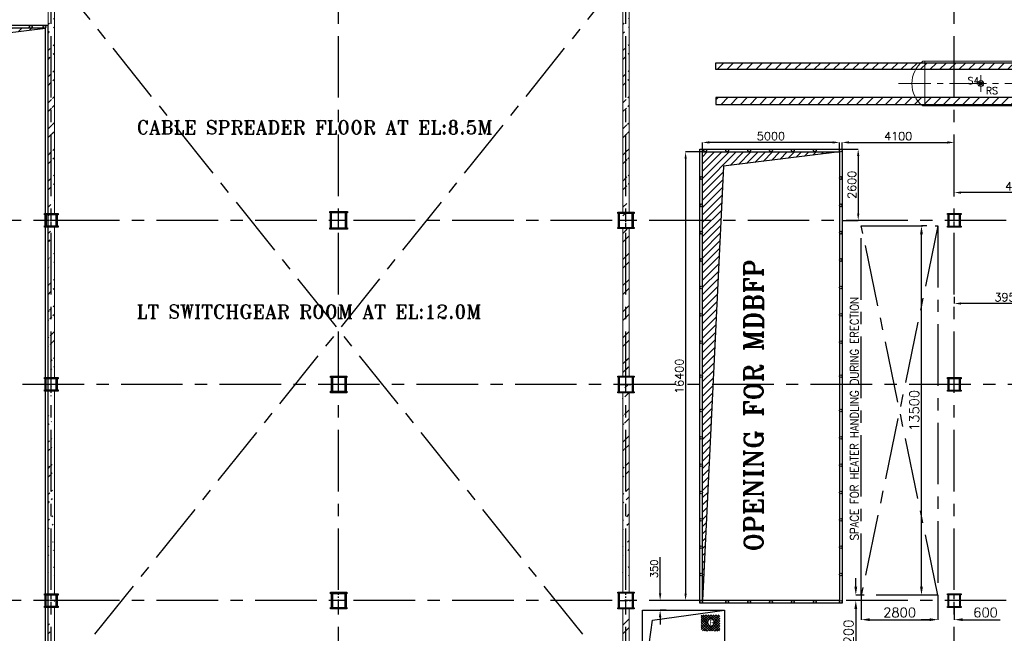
# Model space of a CAD drawing. Header units: inches. Extents: x 0 to 1544102, y -90707 to 23144100.
# Tile 12 of 181: x 38684 to 74663, y 115986 to 138422. Entities that reach past the tile are written whole.
import ezdxf

# ---------------------------------------------------------------- set-up
doc = ezdxf.new("R2010")
doc.units = ezdxf.units.IN
doc.header["$LTSCALE"] = 1800
doc.header["$MEASUREMENT"] = 0
for name, pattern in [('CENTER', [2, 1.25, -0.25, 0.25, -0.25]), ('CENTER2', [1.125, 0.75, -0.125, 0.125, -0.125]), ('HIDDEN', [0.375, 0.25, -0.125]), ('HIDDEN2', [0.1875, 0.125, -0.0625])]:
    doc.linetypes.add(name, pattern=pattern)
doc.layers.get('0').update_dxf_attribs({"color": 253})
for name, color, linetype in [('AUX COL', 1, 'Continuous'), ('CEN', 2, 'CENTER'), ('GRID', 251, 'CENTER'), ('OPENING', 40, 'Continuous'), ('STEEL', 231, 'Continuous')]:
    doc.layers.add(name, color=color, linetype=linetype)
for name, color, linetype, lineweight in [('DIM', 4, 'Continuous', 18), ('EQPT', 8, 'HIDDEN', 9), ('EQUIP', 8, 'Continuous', 9), ('TEXT', 3, 'Continuous', 18), ('WALL', 6, 'Continuous', 18)]:
    doc.layers.add(name, color=color, linetype=linetype, lineweight=lineweight)
doc.styles.add('HTX11', font='O8111901')
doc.styles.add('ROMANS', font='romans.shx')
doc.styles.add('ROMANT', font='romant')
doc.dimstyles.new('STANDARD1', dxfattribs={"dimtxt": 300, "dimasz": 250, "dimexe": 0, "dimexo": 0, "dimgap": 80, "dimtad": 1, "dimdec": 0, "dimzin": 0, "dimdsep": 46, "dimtxsty": 'ROMANS', "dimcen": 0, "dimclrd": 4, "dimclre": 4, "dimclrt": 4, "dimadec": 0, "dimazin": 0, "dimtfac": 0.09, "dimtdec": 0, "dimtix": 1, "dimtofl": 0, "dimtmove": 0, "dimatfit": 3, "dimfxl": 1, "dimtolj": 1, "dimtzin": 0, "dimarcsym": 0})
doc.dimstyles.new('USER175', dxfattribs={"dimscale": 175, "dimtxt": 2, "dimasz": 1.75, "dimexe": 0, "dimexo": 0, "dimgap": 0.5, "dimtad": 1, "dimdec": 0, "dimzin": 0, "dimdsep": 46, "dimtxsty": 'ROMANS', "dimcen": 0, "dimclrd": 4, "dimclre": 4, "dimclrt": 4, "dimadec": 0, "dimazin": 0, "dimtfac": 0.09, "dimtdec": 0, "dimtix": 1, "dimtofl": 0, "dimtmove": 0, "dimatfit": 3, "dimfxl": 1, "dimtolj": 1, "dimtzin": 0, "dimarcsym": 0})
pattern_1 = [(45, (0, -2662.84), (-477.297, 477.297), []), (45, (318.2, -2662.84), (-477.297, 477.297), [])]
pattern_2 = [(225, (8890, 2e-05), (176.7767, -176.7767), [])]

# ---------------------------------------------------------------- blocks, each defined once
blk = doc.blocks.new('*D173')
at = {"layer": 'Defpoints', "color": 0, "transparency": 16777216}
for p in [(62086, 117185), (62304, 117185), (62304, 116835)]:
    blk.add_point(p, dxfattribs=at)
at = {"layer": 'DIM', "color": 4, "lineweight": -2, "transparency": 16777216}
for p, q in [((62086, 117447), (62086, 118769)), ((62304, 117185), (62086, 117185)), ((62304, 116835), (62086, 116835)), ((62086, 116572), (62086, 116310))]:
    blk.add_line(p, q, dxfattribs=at)
at = {"layer": 'DIM', "color": 4, "transparency": 16777216}
for points in [[(62042, 117447), (62130, 117447), (62086, 117185)], [(62042, 116572), (62130, 116572), (62086, 116835)]]:
    blk.add_solid(points, dxfattribs=at)
at = {"layer": 'DIM', "color": 4, "transparency": 16777216, "insert": (61867, 118344), "char_height": 262.5, "attachment_point": 5, "rotation": 90, "style": 'ROMANS'}
blk.add_mtext('\\A1;350', dxfattribs=at)
blk = doc.blocks.new('*D142')
at = {"layer": 'Defpoints', "color": 0, "transparency": 16777216}
for p in [(72836, 133934), (68736, 133685), (72836, 133685)]:
    blk.add_point(p, dxfattribs=at)
at = {"layer": 'DIM', "color": 4, "lineweight": -2, "transparency": 16777216}
for p, q in [((68736, 133685), (68736, 133934)), ((68986, 133934), (72586, 133934)), ((72836, 133685), (72836, 133934))]:
    blk.add_line(p, q, dxfattribs=at)
at = {"layer": 'DIM', "color": 4, "transparency": 16777216}
for points in [[(68986, 133976), (68986, 133893), (68736, 133934)], [(72586, 133976), (72586, 133893), (72836, 133934)]]:
    blk.add_solid(points, dxfattribs=at)
at = {"layer": 'DIM', "color": 4, "transparency": 16777216, "insert": (70786, 134164), "char_height": 300, "attachment_point": 5, "style": 'ROMANS'}
blk.add_mtext('\\A1;4100', dxfattribs=at)
blk = doc.blocks.new('*D238')
at = {"layer": 'Defpoints', "color": 0, "transparency": 16777216}
for p in [(540, -2997), (3013, -3023), (3013, -3218)]:
    blk.add_point(p, dxfattribs=at)
at = {"layer": 'DIM', "color": 4, "lineweight": -2, "transparency": 16777216}
for p, q in [((540, -2997), (540, -3218)), ((790, -3218), (2763, -3218)), ((3013, -3023), (3013, -3218))]:
    blk.add_line(p, q, dxfattribs=at)
at = {"layer": 'DIM', "color": 4, "transparency": 16777216}
for points in [[(790, -3176), (790, -3260), (540, -3218)], [(2763, -3176), (2763, -3260), (3013, -3218)]]:
    blk.add_solid(points, dxfattribs=at)
at = {"layer": 'DIM', "color": 4, "transparency": 16777216, "insert": (1776, -2988), "char_height": 300, "attachment_point": 5, "style": 'ROMANS'}
blk.add_mtext('\\A1;2473', dxfattribs=at)
blk = doc.blocks.new('*D233')
at = {"layer": 'Defpoints', "color": 0, "transparency": 16777216}
for p in [(-5160, -4502), (-1204, -4502), (-5160, -4741)]:
    blk.add_point(p, dxfattribs=at)
at = {"layer": 'DIM', "color": 4, "lineweight": -2, "transparency": 16777216}
for p, q in [((-5160, -4502), (-5160, -4741)), ((-1204, -4502), (-1204, -4741)), ((-1454, -4741), (-4910, -4741))]:
    blk.add_line(p, q, dxfattribs=at)
at = {"layer": 'DIM', "color": 4, "transparency": 16777216}
for points in [[(-4910, -4699), (-4910, -4782), (-5160, -4741)], [(-1454, -4699), (-1454, -4782), (-1204, -4741)]]:
    blk.add_solid(points, dxfattribs=at)
at = {"layer": 'DIM', "color": 4, "transparency": 16777216, "insert": (-3182, -4511), "char_height": 300, "attachment_point": 5, "style": 'ROMANS'}
blk.add_mtext('\\A1;3956', dxfattribs=at)
blk = doc.blocks.new('*D234')
at = {"layer": 'Defpoints', "color": 0, "transparency": 16777216}
for p in [(-1768, -1700), (-1506, -1700), (-1506, -4200)]:
    blk.add_point(p, dxfattribs=at)
at = {"layer": 'DIM', "color": 4, "lineweight": -2, "transparency": 16777216}
for p, q in [((-1506, -1700), (-1768, -1700)), ((-1768, -3950), (-1768, -1950)), ((-1506, -4200), (-1768, -4200))]:
    blk.add_line(p, q, dxfattribs=at)
at = {"layer": 'DIM', "color": 4, "transparency": 16777216}
for points in [[(-1810, -1950), (-1727, -1950), (-1768, -1700)], [(-1810, -3950), (-1727, -3950), (-1768, -4200)]]:
    blk.add_solid(points, dxfattribs=at)
at = {"layer": 'DIM', "color": 4, "transparency": 16777216, "insert": (-1998, -2950), "char_height": 300, "attachment_point": 5, "rotation": 90, "style": 'ROMANS'}
blk.add_mtext('\\A1;2500', dxfattribs=at)
blk = doc.blocks.new('*D235')
at = {"layer": 'Defpoints', "color": 0, "transparency": 16777216}
for p in [(-5160, -684), (-5160, -825), (-420, -825)]:
    blk.add_point(p, dxfattribs=at)
at = {"layer": 'DIM', "color": 4, "lineweight": -2, "transparency": 16777216}
for p, q in [((-5160, -825), (-5160, -684)), ((-670, -684), (-4910, -684)), ((-420, -825), (-420, -684))]:
    blk.add_line(p, q, dxfattribs=at)
at = {"layer": 'DIM', "color": 4, "transparency": 16777216}
for points in [[(-4910, -642), (-4910, -726), (-5160, -684)], [(-670, -642), (-670, -726), (-420, -684)]]:
    blk.add_solid(points, dxfattribs=at)
at = {"layer": 'DIM', "color": 4, "transparency": 16777216, "insert": (-2790, -454), "char_height": 300, "attachment_point": 5, "style": 'ROMANS'}
blk.add_mtext('\\A1;4740', dxfattribs=at)
blk = doc.blocks.new('*D236')
at = {"layer": 'Defpoints', "color": 0, "transparency": 16777216}
for p in [(-680, -1085), (-884, -1700), (-680, -1700)]:
    blk.add_point(p, dxfattribs=at)
at = {"layer": 'DIM', "color": 4, "lineweight": -2, "transparency": 16777216}
for p, q in [((-884, -835), (-884, -585)), ((-680, -1085), (-884, -1085)), ((-680, -1700), (-884, -1700)), ((-884, -1950), (-884, -3117))]:
    blk.add_line(p, q, dxfattribs=at)
at = {"layer": 'DIM', "color": 4, "transparency": 16777216}
for points in [[(-925, -835), (-842, -835), (-884, -1085)], [(-925, -1950), (-842, -1950), (-884, -1700)]]:
    blk.add_solid(points, dxfattribs=at)
at = {"layer": 'DIM', "color": 4, "transparency": 16777216, "insert": (-1114, -2659), "char_height": 300, "attachment_point": 5, "rotation": 90, "style": 'ROMANS'}
blk.add_mtext('\\A1;615', dxfattribs=at)
blk = doc.blocks.new('*D237')
at = {"layer": 'Defpoints', "color": 0, "transparency": 16777216}
for p in [(3701, -1700), (3701, -2170), (4037, -2170)]:
    blk.add_point(p, dxfattribs=at)
at = {"layer": 'DIM', "color": 4, "lineweight": -2, "transparency": 16777216}
for p, q in [((4037, -1450), (4037, -269)), ((3701, -1700), (4037, -1700)), ((3701, -2170), (4037, -2170)), ((4037, -2420), (4037, -2670))]:
    blk.add_line(p, q, dxfattribs=at)
at = {"layer": 'DIM', "color": 4, "transparency": 16777216}
for points in [[(3995, -1450), (4078, -1450), (4037, -1700)], [(3995, -2420), (4078, -2420), (4037, -2170)]]:
    blk.add_solid(points, dxfattribs=at)
at = {"layer": 'DIM', "color": 4, "transparency": 16777216, "insert": (3807, -734), "char_height": 300, "attachment_point": 5, "rotation": 90, "style": 'ROMANS'}
blk.add_mtext('\\A1;470', dxfattribs=at)
blk = doc.blocks.new('*D239')
at = {"layer": 'Defpoints', "color": 0, "transparency": 16777216}
for p in [(3013, -2997), (5840, -2997), (5840, -3218)]:
    blk.add_point(p, dxfattribs=at)
at = {"layer": 'DIM', "color": 4, "lineweight": -2, "transparency": 16777216}
for p, q in [((3013, -2997), (3013, -3218)), ((3263, -3218), (5590, -3218)), ((5840, -2997), (5840, -3218))]:
    blk.add_line(p, q, dxfattribs=at)
at = {"layer": 'DIM', "color": 4, "transparency": 16777216}
for points in [[(3263, -3176), (3263, -3260), (3013, -3218)], [(5590, -3176), (5590, -3260), (5840, -3218)]]:
    blk.add_solid(points, dxfattribs=at)
at = {"layer": 'DIM', "color": 4, "transparency": 16777216, "insert": (4426, -2988), "char_height": 300, "attachment_point": 5, "style": 'ROMANS'}
blk.add_mtext('\\A1;2827', dxfattribs=at)
blk = doc.blocks.new('*D31')
at = {"layer": 'Defpoints', "color": 0, "transparency": 16777216}
for p in [(-42350, 8600), (-42350, 6000), (-41762, 6000)]:
    blk.add_point(p, dxfattribs=at)
at = {"layer": 'DIM', "color": 4, "lineweight": -2, "transparency": 16777216}
for p, q in [((-42350, 8600), (-41762, 8600)), ((-41762, 8350), (-41762, 6250)), ((-42350, 6000), (-41762, 6000))]:
    blk.add_line(p, q, dxfattribs=at)
at = {"layer": 'DIM', "color": 4, "transparency": 16777216}
for points in [[(-41804, 8350), (-41720, 8350), (-41762, 8600)], [(-41804, 6250), (-41720, 6250), (-41762, 6000)]]:
    blk.add_solid(points, dxfattribs=at)
at = {"layer": 'DIM', "color": 4, "transparency": 16777216, "insert": (-41992, 7300), "char_height": 300, "attachment_point": 5, "rotation": 90, "style": 'ROMANS'}
blk.add_mtext('\\A1;2600', dxfattribs=at)
blk = doc.blocks.new('*D32')
at = {"layer": 'Defpoints', "color": 0, "transparency": 16777216}
for p in [(-47450, 8500), (-48070, -7900), (-47450, -7900)]:
    blk.add_point(p, dxfattribs=at)
at = {"layer": 'DIM', "color": 4, "lineweight": -2, "transparency": 16777216}
for p, q in [((-47450, 8500), (-48070, 8500)), ((-48070, 8250), (-48070, -7650)), ((-47450, -7900), (-48070, -7900))]:
    blk.add_line(p, q, dxfattribs=at)
at = {"layer": 'DIM', "color": 4, "transparency": 16777216}
for points in [[(-48111, 8250), (-48028, 8250), (-48070, 8500)], [(-48111, -7650), (-48028, -7650), (-48070, -7900)]]:
    blk.add_solid(points, dxfattribs=at)
at = {"layer": 'DIM', "color": 4, "transparency": 16777216, "insert": (-48300, 300), "char_height": 300, "attachment_point": 5, "rotation": 90, "style": 'ROMANS'}
blk.add_mtext('\\A1;16400', dxfattribs=at)
blk = doc.blocks.new('*D33')
at = {"layer": 'Defpoints', "color": 0, "transparency": 16777216}
for p in [(-47450, 8850), (-47450, 8500), (-42450, 8500)]:
    blk.add_point(p, dxfattribs=at)
at = {"layer": 'DIM', "color": 4, "lineweight": -2, "transparency": 16777216}
for p, q in [((-47450, 8500), (-47450, 8850)), ((-42700, 8850), (-47200, 8850)), ((-42450, 8500), (-42450, 8850))]:
    blk.add_line(p, q, dxfattribs=at)
at = {"layer": 'DIM', "color": 4, "transparency": 16777216}
for points in [[(-47200, 8891), (-47200, 8808), (-47450, 8850)], [(-42700, 8891), (-42700, 8808), (-42450, 8850)]]:
    blk.add_solid(points, dxfattribs=at)
at = {"layer": 'DIM', "color": 4, "transparency": 16777216, "insert": (-44950, 9080), "char_height": 300, "attachment_point": 5, "style": 'ROMANS'}
blk.add_mtext('\\A1;5000', dxfattribs=at)
blk = doc.blocks.new('AUX COLUMNS')
at = {"color": 2, "linetype": 'CENTER2', "ltscale": 0.25}
for p, q in [((-217538, 65590), (-217538, 66240)), ((-217238, 65915), (-217838, 65915)), ((-217538, 59615), (-217538, 60215)), ((-207038, 59615), (-207038, 60215)), ((-217263, 59915), (-217813, 59915)), ((-207313, 59915), (-206763, 59915)), ((-217538, 51715), (-217538, 52315)), ((-207038, 51715), (-207038, 52315)), ((-217263, 52015), (-217813, 52015)), ((-207313, 52015), (-206763, 52015))]:
    blk.add_line(p, q, dxfattribs=at)
at = {"color": 2, "linetype": 'CENTER2', "ltscale": 0.15}
for p, q in [((-207038, 65615), (-207038, 66215)), ((-227813, 65915), (-228263, 65915)), ((-228038, 65665), (-228038, 66165)), ((-206763, 65915), (-207313, 65915)), ((-194813, 65915), (-195263, 65915)), ((-195038, 65665), (-195038, 66165)), ((-228038, 59665), (-228038, 60165)), ((-195038, 59665), (-195038, 60165)), ((-227813, 59915), (-228263, 59915)), ((-194813, 59915), (-195263, 59915)), ((-228038, 51765), (-228038, 52265)), ((-195038, 51765), (-195038, 52265)), ((-227813, 52015), (-228263, 52015)), ((-194813, 52015), (-195263, 52015))]:
    blk.add_line(p, q, dxfattribs=at)
at = {"layer": 'AUX COL'}
for p, q in [((-228263, 65715), (-228263, 66115)), ((-228213, 65715), (-228213, 66115)), ((-227863, 65715), (-227863, 66115)), ((-227813, 65715), (-227813, 66115)), ((-217838, 65640), (-217838, 66190)), ((-217793, 65640), (-217793, 66190)), ((-217283, 65640), (-217283, 66190)), ((-217238, 65640), (-217238, 66190)), ((-207313, 65660), (-207313, 66170)), ((-207268, 65660), (-207268, 66170)), ((-206808, 65660), (-206808, 66170)), ((-206763, 65660), (-206763, 66170)), ((-195263, 65705), (-195263, 66125)), ((-195223, 65705), (-195223, 66125)), ((-194853, 65705), (-194853, 66125)), ((-194813, 65705), (-194813, 66125)), ((-228263, 59715), (-228263, 60115)), ((-228223, 59715), (-228223, 60115)), ((-227853, 59715), (-227853, 60115)), ((-227813, 59715), (-227813, 60115)), ((-217813, 60165), (-217813, 59665)), ((-217763, 60165), (-217763, 59665)), ((-217313, 60165), (-217313, 59665)), ((-217263, 60165), (-217263, 59665)), ((-207313, 59651), (-207313, 60179)), ((-207277, 59651), (-207277, 60179)), ((-206799, 59651), (-206799, 60179)), ((-206763, 59651), (-206763, 60179)), ((-195263, 59705), (-195263, 60125)), ((-195223, 59705), (-195223, 60125)), ((-194853, 59705), (-194853, 60125)), ((-194813, 59705), (-194813, 60125)), ((-228263, 51815), (-228263, 52215)), ((-228223, 51815), (-228223, 52215)), ((-227853, 51815), (-227853, 52215)), ((-227813, 51815), (-227813, 52215)), ((-217813, 52265), (-217813, 51765)), ((-217763, 52265), (-217763, 51765)), ((-217313, 52265), (-217313, 51765)), ((-217263, 52265), (-217263, 51765)), ((-207313, 51751), (-207313, 52279)), ((-207277, 51751), (-207277, 52279)), ((-206799, 51751), (-206799, 52279)), ((-206763, 51751), (-206763, 52279)), ((-195263, 51801), (-195263, 52229)), ((-195235, 51801), (-195235, 52229)), ((-194841, 51801), (-194841, 52229)), ((-194813, 51801), (-194813, 52229))]:
    blk.add_line(p, q, dxfattribs=at)
for points in [[(-217863, 66240), (-217213, 66240), (-217213, 66190), (-217863, 66190)], [(-207338, 66215), (-206738, 66215), (-206738, 66170), (-207338, 66170)], [(-228288, 66165), (-227788, 66165), (-227788, 66115), (-228288, 66115)], [(-195288, 66165), (-194788, 66165), (-194788, 66125), (-195288, 66125)], [(-228288, 65715), (-227788, 65715), (-227788, 65665), (-228288, 65665)], [(-217863, 65640), (-217213, 65640), (-217213, 65590), (-217863, 65590)], [(-207338, 65660), (-206738, 65660), (-206738, 65615), (-207338, 65615)], [(-195288, 65705), (-194788, 65705), (-194788, 65665), (-195288, 65665)], [(-228288, 60165), (-227788, 60165), (-227788, 60115), (-228288, 60115)], [(-217838, 60215), (-217238, 60215), (-217238, 60165), (-217838, 60165)], [(-207338, 60215), (-206738, 60215), (-206738, 60179), (-207338, 60179)], [(-195288, 60165), (-194788, 60165), (-194788, 60125), (-195288, 60125)], [(-228288, 59715), (-227788, 59715), (-227788, 59665), (-228288, 59665)], [(-217838, 59665), (-217238, 59665), (-217238, 59615), (-217838, 59615)], [(-207338, 59651), (-206738, 59651), (-206738, 59615), (-207338, 59615)], [(-195288, 59705), (-194788, 59705), (-194788, 59665), (-195288, 59665)], [(-228288, 52265), (-227788, 52265), (-227788, 52215), (-228288, 52215)], [(-217838, 52315), (-217238, 52315), (-217238, 52265), (-217838, 52265)], [(-207338, 52315), (-206738, 52315), (-206738, 52279), (-207338, 52279)], [(-195288, 52265), (-194788, 52265), (-194788, 52229), (-195288, 52229)], [(-228288, 51815), (-227788, 51815), (-227788, 51765), (-228288, 51765)], [(-217838, 51765), (-217238, 51765), (-217238, 51715), (-217838, 51715)], [(-207338, 51751), (-206738, 51751), (-206738, 51715), (-207338, 51715)], [(-195288, 51801), (-194788, 51801), (-194788, 51765), (-195288, 51765)]]:
    blk.add_lwpolyline(points, close=True, dxfattribs=at)
at = {"layer": 'GRID'}
for p, q in [((-171538, 65915), (-243038, 65915)), ((-136838, 59915), (-243038, 59915)), ((-171538, 52015), (-243038, 52015))]:
    blk.add_line(p, q, dxfattribs=at)
blk = doc.blocks.new('*D261')
at = {"color": 4, "lineweight": -2, "transparency": 16777216}
for p, q in [((71836, 130885), (71636, 130885)), ((71636, 117691), (71636, 130579)), ((71836, 117385), (71636, 117385))]:
    blk.add_line(p, q, dxfattribs=at)
at = {"color": 4, "transparency": 16777216}
for points in [[(71585, 130579), (71687, 130579), (71636, 130885)], [(71585, 117691), (71687, 117691), (71636, 117385)]]:
    blk.add_solid(points, dxfattribs=at)
at = {"layer": 'Defpoints', "color": 0, "transparency": 16777216}
for p in [(71636, 130885), (71836, 130885), (71836, 117385)]:
    blk.add_point(p, dxfattribs=at)
at = {"color": 4, "transparency": 16777216, "insert": (71374, 124135), "char_height": 350, "attachment_point": 5, "rotation": 90, "style": 'ROMANS'}
blk.add_mtext('\\A1;13500', dxfattribs=at)
blk = doc.blocks.new('*D262')
at = {"color": 4, "lineweight": -2, "transparency": 16777216}
for p, q in [((69236, 117691), (69236, 117997)), ((69436, 117385), (69236, 117385)), ((69436, 117185), (69236, 117185)), ((69236, 116879), (69236, 115497))]:
    blk.add_line(p, q, dxfattribs=at)
at = {"color": 4, "transparency": 16777216}
for points in [[(69185, 117691), (69287, 117691), (69236, 117385)], [(69185, 116879), (69287, 116879), (69236, 117185)]]:
    blk.add_solid(points, dxfattribs=at)
at = {"layer": 'Defpoints', "color": 0, "transparency": 16777216}
for p in [(69436, 117385), (69236, 117185), (69436, 117185)]:
    blk.add_point(p, dxfattribs=at)
at = {"color": 4, "transparency": 16777216, "insert": (68974, 116035), "char_height": 350, "attachment_point": 5, "rotation": 90, "style": 'ROMANS'}
blk.add_mtext('\\A1;200', dxfattribs=at)
blk = doc.blocks.new('*D263')
at = {"color": 4, "lineweight": -2, "transparency": 16777216}
for p, q in [((69436, 117385), (69436, 116485)), ((72236, 117385), (72236, 116485)), ((69742, 116485), (71930, 116485))]:
    blk.add_line(p, q, dxfattribs=at)
at = {"color": 4, "transparency": 16777216}
for points in [[(69742, 116536), (69742, 116434), (69436, 116485)], [(71930, 116536), (71930, 116434), (72236, 116485)]]:
    blk.add_solid(points, dxfattribs=at)
at = {"layer": 'Defpoints', "color": 0, "transparency": 16777216}
for p in [(69436, 117385), (72236, 117385), (72236, 116485)]:
    blk.add_point(p, dxfattribs=at)
at = {"color": 4, "transparency": 16777216, "insert": (70836, 116747), "char_height": 350, "attachment_point": 5, "style": 'ROMANS'}
blk.add_mtext('\\A1;2800', dxfattribs=at)
blk = doc.blocks.new('*D264')
at = {"color": 4, "lineweight": -2, "transparency": 16777216}
for p, q in [((72236, 117385), (72236, 116485)), ((72836, 116935), (72836, 116485)), ((71930, 116485), (71624, 116485)), ((73142, 116485), (74507, 116485))]:
    blk.add_line(p, q, dxfattribs=at)
at = {"color": 4, "transparency": 16777216}
for points in [[(71930, 116536), (71930, 116434), (72236, 116485)], [(73142, 116536), (73142, 116434), (72836, 116485)]]:
    blk.add_solid(points, dxfattribs=at)
at = {"layer": 'Defpoints', "color": 0, "transparency": 16777216}
for p in [(72236, 117385), (72836, 116935), (72836, 116485)]:
    blk.add_point(p, dxfattribs=at)
at = {"color": 4, "transparency": 16777216, "insert": (73978, 116747), "char_height": 350, "attachment_point": 5, "style": 'ROMANS'}
blk.add_mtext('\\A1;600', dxfattribs=at)
blk = doc.blocks.new('LPH-4 ARCH-R0')
at = {"layer": 'STEEL'}
h = blk.add_hatch(dxfattribs=at)
h.set_pattern_fill('ANSI31', color=256, scale=2000, angle=180, style=0)
h.set_pattern_definition(pattern_2)
h.paths.add_polyline_path([(5914, 510), (5914, 760), (-9820, 760), (-9820, 510)])
h = blk.add_hatch(dxfattribs=at)
h.set_pattern_fill('ANSI31', color=256, scale=2000, angle=180, style=0)
h.set_pattern_definition(pattern_2)
h.paths.add_polyline_path([(5914, -760), (5914, -510), (-9820, -509), (-9820, -759)])
at = {"layer": 'EQPT', "linetype": 'CENTER2'}
for p, q in [((7836, 816), (7836, 1000)), ((2650, -453), (2650, 453)), ((10185, 0), (-3145, 0)), ((-140, -305), (-140, 305)), ((3175, -169), (3175, 169)), ((5525, -305), (5525, 305)), ((8175, -305), (8175, 305)), ((8890, -305), (8890, 305)), ((7836, -816), (7836, -1000))]:
    blk.add_line(p, q, dxfattribs=at)
at = {"layer": 'EQPT', "linetype": 'CENTER2', "ltscale": 0.25}
for p, q in [((4385, -1100), (4787, 0)), ((5885, -1100), (5385, 0)), ((4385, -1030), (4385, -1170)), ((5885, -1030), (5885, -1170)), ((4315, -1100), (4455, -1100)), ((5815, -1100), (5955, -1100))]:
    blk.add_line(p, q, dxfattribs=at)
at = {"layer": 'EQUIP'}
for p, q in [((-2184, 816), (-2267, 816)), ((8300, 816), (-2184, 816)), ((-2184, -816), (-2184, 816)), ((7893, 1000), (7779, 1000)), ((7779, 816), (7779, 1000)), ((7893, 816), (7893, 1000)), ((8300, -816), (8300, 816)), ((8300, 736), (9475, 736)), ((9475, -736), (9475, 736)), ((-80, -60), (-200, 60)), ((-82, 58), (-198, -58)), ((4343, -1085), (4745, 15)), ((5926, -1082), (5426, 18)), ((5585, -60), (5465, 60)), ((5583, 58), (5467, -58)), ((8235, -60), (8115, 60)), ((8233, 58), (8117, -58)), ((10031, 230), (9863, 230)), ((10031, 230), (10031, -230)), ((10031, 215), (10060, 215)), ((10060, 215), (10060, -215)), ((4427, -1115), (4829, -15)), ((5844, -1118), (5344, -18)), ((9863, -230), (10031, -230)), ((10031, -215), (10060, -215)), ((-2184, -816), (-2266, -816)), ((-2184, -816), (8300, -816)), ((7699, -816), (7699, -1000)), ((7972, -1000), (7699, -1000)), ((7972, -816), (7972, -1000)), ((8300, -736), (9475, -736))]:
    blk.add_line(p, q, dxfattribs=at)
for centre, radius in [((-140, 0), 107), ((-140, 0), 57), ((2650, 0), 330), ((4787, 0), 44.5), ((4787, 0), 44.5), ((5385, 0), 44.5), ((5385, 0), 44.5), ((8890, 0), 228), ((4385, -1100), 44.5), ((5885, -1100), 44.5)]:
    blk.add_circle(centre, radius, dxfattribs=at)
at = {"layer": 'EQUIP', "linetype": 'HIDDEN2'}
blk.add_circle((3175, 0), 110, dxfattribs=at)
at = {"layer": 'EQUIP'}
blk.add_arc((-1617, 0), 1043, 128.5125, 231.5036, dxfattribs=at)
blk.add_ellipse((9475, 0), major_axis=(0, -736), ratio=0.55489, start_param=6.283185, end_param=9.424778, dxfattribs=at)
at = {"layer": 'STEEL'}
for p, q in [((5914, 510), (5914, 760)), ((5914, -510), (5914, -760))]:
    blk.add_line(p, q, dxfattribs=at)
for points in [[(5914, 510), (-9820, 510), (-9820, 760), (5914, 760)], [(5914, -510), (-9820, -509), (-9820, -759), (5914, -760)]]:
    blk.add_lwpolyline(points, dxfattribs=at)
at = {"layer": 'EQUIP', "char_height": 250, "attachment_point": 7, "line_spacing_factor": 0.6, "style": 'ROMANS'}
for s, insert in [('\\A1;S5', (7306, 438)), ('\\A1;T2', (8945, 168)), ('\\A1;S4', (-623, -17)), ('\\A1;FS', (7742, -2)), ('\\A1;RS', (43, -383)), ('\\A1;S1', (1924, -370)), ('\\A1;S11', (3335, -396)), ('\\A1;RS', (5657, -385)), ('\\A1;T1', (8950, -604)), ('\\A1;S2', (7809, -831))]:
    blk.add_mtext(s, dxfattribs=dict(at, insert=insert))
at = {"layer": 'TEXT', "color": 3, "style": 'ROMANT', "width": 0.75}
for s, p in [('C', (4273, 67)), ('L.P. HEATER-4', (4805, 99)), ('L', (4347, -112)), ('EL:9.9M', (6241, -364))]:
    blk.add_text(s, height=300, dxfattribs=at).set_placement(p)
blk = doc.blocks.new('GSC EXHAUSTER')
at = {"layer": 'OPENING'}
h = blk.add_hatch(dxfattribs=at)
h.set_pattern_fill('ANSI31', color=256, scale=300, style=0)
h.set_pattern_definition([(45, (-91243.753, -77712.626), (-26.516504, 26.516504), [])])
h.paths.add_polyline_path([(-420, -928.5), (-420, -885), (-620, -885), (-620, -1085), (-573.7, -1085), (-543.7, -955.3)])
h.paths.add_polyline_path([(-420, -885), (-420, -928.5), (-220, -885)])
h.paths.add_polyline_path([(-573.7, -1085), (-620, -1085), (-620, -1285)])
h = blk.add_hatch(dxfattribs=at)
h.set_pattern_fill('ANSI31', color=256, scale=300, style=0)
h.set_pattern_definition([(45, (-66931.344, -68872.995), (-26.516504, 26.516504), [])])
h.paths.add_polyline_path([(-1454, -4450), (-1334.3, -4003.5), (-954, -3950), (-1454, -3950)])
at = {"layer": 'CEN'}
for p, q in [((-420, -825), (-420, -1345)), ((-160, -1085), (-680, -1085)), ((-1204, -3898.3), (-1204, -4501.7)), ((-1505.7, -4200), (-902.3, -4200))]:
    blk.add_line(p, q, dxfattribs=at)
at = {"layer": 'CEN', "flags": 128}
for points in [[(540, -3022.6), (540, -1670)], [(3013, -3022.6), (3013, -1670)], [(3701.3, -2170), (-244.9, -2170)]]:
    blk.add_lwpolyline(points, dxfattribs=at)
at = {"layer": 'EQUIP'}
for p, q in [((465, -2530), (465, -1745)), ((465, -1745), (615, -1745)), ((615, -1745), (615, -2530)), ((3088, -1745), (2938, -1745)), ((2938, -1745), (2938, -2530)), ((3088, -2530), (3088, -1745)), ((355, -1945), (0, -1945)), ((0, -1945), (0, -2395)), ((297, -1945), (297, -1920)), ((297, -1920), (355, -1920)), ((465, -1895), (355, -1895)), ((355, -1895), (355, -2445)), ((615, -1920), (640, -1920)), ((630, -2086), (650, -2086)), ((650, -2309.5), (650, -2030.5)), ((650, -2030.5), (675, -2030.5)), ((675, -2030.5), (675, -2309.5)), ((2903, -2030.5), (2878, -2030.5)), ((2878, -2030.5), (2878, -2309.5)), ((2903, -2309.5), (2903, -2030.5)), ((2923, -2086), (2903, -2086)), ((2938, -1920), (2913, -1920)), ((3088, -1895), (3198, -1895)), ((3198, -1895), (3198, -2445)), ((3256, -1920), (3198, -1920)), ((3198, -1945), (3553, -1945)), ((3256, -1945), (3256, -1920)), ((3553, -1945), (3553, -2395)), ((0, -2395), (355, -2395)), ((297, -2395), (297, -2420)), ((297, -2420), (355, -2420)), ((355, -2445), (465, -2445)), ((615, -2420), (640, -2420)), ((630, -2254), (650, -2254)), ((675, -2309.5), (650, -2309.5)), ((2878, -2309.5), (2903, -2309.5)), ((2923, -2254), (2903, -2254)), ((2938, -2420), (2913, -2420)), ((3198, -2445), (3088, -2445)), ((3553, -2395), (3198, -2395)), ((3256, -2420), (3198, -2420)), ((3256, -2395), (3256, -2420)), ((390.5, -2570), (390.5, -2545)), ((390.5, -2545), (669.5, -2545)), ((669.5, -2570), (390.5, -2570)), ((615, -2530), (465, -2530)), ((475, -2530), (475, -2545)), ((605, -2530), (605, -2545)), ((669.5, -2545), (669.5, -2570)), ((3162.5, -2545), (2883.5, -2545)), ((2883.5, -2545), (2883.5, -2570)), ((2883.5, -2570), (3162.5, -2570)), ((2938, -2530), (3088, -2530)), ((2948, -2530), (2948, -2545)), ((3078, -2530), (3078, -2545)), ((3162.5, -2570), (3162.5, -2545))]:
    blk.add_line(p, q, dxfattribs=at)
at = {"layer": 'EQUIP', "flags": 128}
for points in [[(615, -2370), (630, -2370), (630, -1970), (615, -1970)], [(640, -2086), (640, -1920)], [(2913, -2086), (2913, -1920)], [(2938, -2370), (2923, -2370), (2923, -1970), (2938, -1970)], [(640, -2420), (640, -2254)], [(2913, -2420), (2913, -2254)]]:
    blk.add_lwpolyline(points, dxfattribs=at)
at = {"layer": 'OPENING'}
for p, q in [((-543.7, -955.3), (-620, -1285)), ((-543.7, -955.3), (-220, -885)), ((-954, -3950), (-1334.3, -4003.5)), ((-1454, -4450), (-1334.3, -4003.5))]:
    blk.add_line(p, q, dxfattribs=at)
at = {"layer": 'OPENING', "elevation": -502.7}
blk.add_lwpolyline([(-620, -885), (-220, -885), (-220, -1285), (-620, -1285)], close=True, dxfattribs=at)
at = {"layer": 'OPENING'}
blk.add_lwpolyline([(-1454, -3950), (-954, -3950), (-954, -4450), (-1454, -4450)], close=True, dxfattribs=at)
at = {"layer": 'TEXT', "style": 'ROMANS', "width": 0.8}
for s, p in [('C', (933.4, -2110.4)), ('L', (996.7, -2289.4)), ('GSC EXH.', (1254.4, -2110.4))]:
    blk.add_text(s, height=250, dxfattribs=at).set_placement(p)
at = {"layer": 'DIM'}
for base, p1, p2, picture, middle in [((-5160, -684), (-420, -825), (-5160, -825), '*D235', (-2790, -454)), ((3013, -1865.3), (540, -2996.5), (3013, -1670), '*D238', (1776.5, -2987.9)), ((5840, -3217.9), (3013, -2996.5), (5840, -2996.5), '*D239', (4426.5, -2987.9)), ((-5160, -4740.6), (-1204, -4501.7), (-5160, -4501.7), '*D233', (-3182, -4510.6))]:
    dim = blk.add_linear_dim(base=base, p1=p1, p2=p2, dimstyle='STANDARD1', dxfattribs=at)
    dim.commit()
    dim.dimension.update_dxf_attribs({"geometry": picture, "text_midpoint": middle})
for base, p1, p2, picture, middle in [((4036.7, -2170), (3701.3, -1700), (3701.3, -2170), '*D237', (4036.7, -734.3)), ((-883.8, -1700), (-680, -1085), (-680, -1700), '*D236', (-883.8, -2658.6))]:
    dim = blk.add_linear_dim(base=base, p1=p1, p2=p2, angle=90, dimstyle='STANDARD1', dxfattribs=at)
    dim.commit()
    dim.dimension.update_dxf_attribs({"geometry": picture, "text_midpoint": middle, "dimtype": 128})
dim = blk.add_linear_dim(base=(-1768.4, -1700), p1=(-1505.7, -4200), p2=(-1505.7, -1700), angle=90, dimstyle='STANDARD1', dxfattribs=at)
dim.commit()
dim.dimension.update_dxf_attribs({"geometry": '*D234', "text_midpoint": (-1998.4, -2950)})
blk = doc.blocks.new('OPENING FOR MDBFP')
at = {"layer": 'OPENING'}
h = blk.add_hatch(dxfattribs=at)
h.set_pattern_fill('ANSI31', color=256, scale=1500, style=0)
h.set_pattern_definition([(45, (-103339, -53186.13), (-132.58252, 132.58252), [])])
h.paths.add_polyline_path([(-42450, 8500), (-47450, 8500), (-47450, -7900), (-46683.1, 7977.5)])
for points in [[(-47550, 8600), (-42350, 8600), (-42350, -8000), (-47550, -8000)], [(-47450, 8500), (-42450, 8500), (-42450, -7900), (-47450, -7900)]]:
    blk.add_lwpolyline(points, close=True, dxfattribs=at)
blk.add_lwpolyline([(-42450, 8500), (-46683.1, 7977.5), (-47450, -7900)], dxfattribs=at)
for centre in [(-47349.7, 8550), (-46549.7, 8550), (-45749.7, 8550), (-44949.7, 8550), (-44149.7, 8550), (-43349.7, 8550), (-42400, 8550), (-47500, 7550), (-42400, 7550), (-47500, 6550), (-42400, 6550), (-47500, 5550), (-42400, 5550), (-47500, 4550), (-42400, 4550), (-47500, 3550), (-42400, 3550), (-47500, 2550), (-42400, 2550), (-47500, 1550), (-42400, 1550), (-47500, 300), (-42400, 300), (-47500, -950), (-42400, -950), (-47500, -1950), (-42400, -1950), (-47500, -2950), (-42400, -2950), (-47500, -3950), (-42400, -3950), (-47500, -4950), (-42400, -4950), (-47500, -5950), (-42400, -5950), (-47500, -6950), (-42400, -6950), (-47500, -7950), (-46549.7, -7950), (-45749.7, -7950), (-44949.7, -7950), (-44149.7, -7950), (-43349.7, -7950), (-42400, -7950)]:
    blk.add_circle(centre, 50, dxfattribs=at)
at = {"layer": 'TEXT', "color": 3, "style": 'ROMANT'}
blk.add_text('OPENING FOR MDBFP', height=700, rotation=90, dxfattribs=at).set_placement((-45232.3, -6099.2))
at = {"layer": 'DIM'}
dim = blk.add_linear_dim(base=(-47450, 8849.6), p1=(-42450, 8500), p2=(-47450, 8500), dimstyle='STANDARD1', dxfattribs=at)
dim.commit()
dim.dimension.update_dxf_attribs({"geometry": '*D33', "text_midpoint": (-44950, 9079.6)})
for base, p1, p2, picture, middle in [((-48069.6, -7900), (-47450, 8500), (-47450, -7900), '*D32', (-48299.6, 300)), ((-41761.9, 6000), (-42350, 8600), (-42350, 6000), '*D31', (-41991.9, 7300))]:
    dim = blk.add_linear_dim(base=base, p1=p1, p2=p2, angle=90, dimstyle='STANDARD1', dxfattribs=at)
    dim.commit()
    dim.dimension.update_dxf_attribs({"geometry": picture, "text_midpoint": middle})

msp = doc.modelspace()

# ---------------------------------------------------------------- hatches: boundary and pattern name
h = msp.add_hatch()
h.set_pattern_fill('ANSI32', color=256, scale=1800, style=0)
h.set_pattern_definition(pattern_1)
edge = h.paths.add_edge_path()
edge.add_line((39951.2, 116934.89), (39951.2, 114114.89))
edge.add_line((39721.2, 116934.89), (39721.2, 113884.89))
edge.add_line((39951.2, 113884.89), (39951.2, 114114.89))
edge.add_line((39951.2, 124834.89), (39951.2, 117434.89))
edge.add_line((39721.2, 124834.89), (39721.2, 117434.89))
edge.add_line((39951.2, 130834.89), (39951.2, 125334.89))
edge.add_line((39721.2, 130834.89), (39721.2, 125334.89))
edge.add_line((39951.2, 140184.89), (39951.2, 131334.89))
edge.add_line((39721.2, 140184.89), (39721.2, 131334.89))
h = msp.add_hatch()
h.set_pattern_fill('ANSI32', color=256, scale=1800, style=0)
h.set_pattern_definition(pattern_1)
edge = h.paths.add_edge_path()
edge.add_line((60951.2, 140184.89), (60951.2, 131384.89))
edge.add_line((60721.2, 140184.89), (60721.2, 131384.89))
edge.add_line((60951.2, 124784.89), (60951.2, 117484.89))
edge.add_line((60721.2, 124784.89), (60721.2, 117484.89))
h = msp.add_hatch()
h.set_pattern_fill('ANSI32', color=256, scale=1800, style=0)
h.set_pattern_definition(pattern_1)
h.paths.add_polyline_path([(60836.2, 125384.89), (60951.2, 125384.89), (60951.2, 130784.89), (60836.2, 130784.89)])
h.paths.add_polyline_path([(60721.2, 125384.89), (60836.2, 125384.89), (60836.2, 130784.89), (60721.2, 130784.89)])
h = msp.add_hatch()
h.set_pattern_fill('ANSI32', color=256, scale=1800, style=0)
h.set_pattern_definition(pattern_1)
h.paths.add_polyline_path([(60951.2, 116884.89), (60836.2, 116884.89), (60836.2, 113363.17, -0.0258238), (60951.2, 113332.22)])
h.paths.add_polyline_path([(60836.2, 116884.89), (60721.2, 116884.89), (60721.2, 113381.82, -0.02526142), (60836.2, 113363.17)])
at = {"layer": 'OPENING'}
h = msp.add_hatch(dxfattribs=at)
h.set_pattern_fill('ANSI31', color=8, scale=2000, style=0)
h.paths.add_polyline_path([(29136.2, 131209.89), (30379.13, 131209.89), (30794.3, 137021.84), (39621.2, 138109.89), (29136.2, 138109.89)])
h.paths.add_polyline_path([(30379.13, 131209.89), (29136.2, 131209.89), (29136.2, 113684.89)])

# ---------------------------------------------------------------- linework, layer by layer
at = {"layer": 'CEN'}
for p, q in [((39836.2, 140184.89), (60721.2, 114114.89)), ((60836.2, 140184.89), (39951.2, 114114.89)), ((72236.2, 130884.89), (69436.2, 117384.89)), ((72236.2, 117384.89), (69436.2, 130884.89))]:
    msp.add_line(p, q, dxfattribs=at)
msp.add_lwpolyline([(69436.2, 130884.89), (72236.2, 130884.89), (72236.2, 117384.89), (69436.2, 117384.89)], close=True, dxfattribs=at)
at = {"layer": 'GRID'}
for p, q in [((39836.2, 103174.13), (39836.2, 178888.49)), ((50336.2, 103174.13), (50336.2, 178888.49)), ((60836.2, 103174.13), (60836.2, 178888.49)), ((72836.2, 103174.13), (72836.2, 157584.89))]:
    msp.add_line(p, q, dxfattribs=at)
at = {"layer": 'OPENING'}
for points in [[(29036.2, 113584.89), (39721.2, 113584.89), (39721.2, 138209.89), (29036.2, 138209.89)], [(29136.2, 113684.89), (39621.2, 113684.89), (39621.2, 138109.89), (29136.2, 138109.89)], [(61436.2, 116834.89), (64436.2, 116834.89), (64436.2, 113834.89), (61436.2, 113834.89)]]:
    msp.add_lwpolyline(points, close=True, dxfattribs=at)
for points in [[(29136.2, 113684.89), (30794.3, 137021.84), (39621.2, 138109.89)], [(61436.2, 113834.89), (61805.87, 116465.22), (64436.2, 116834.89)]]:
    msp.add_lwpolyline(points, dxfattribs=at)
for centre in [(39086.2, 138159.89), (39586.2, 138159.89)]:
    msp.add_circle(centre, 50, dxfattribs=at)
at = {"layer": 'STEEL', "flags": 128}
for points in [[(63584.08, 116477.08), (63774.16, 116667.54)], [(63591.76, 116575.32), (63683.92, 116667.54)], [(63591.76, 116394.33), (63865.04, 116667.54)], [(63591.76, 116303.77), (63955.28, 116667.54)], [(63591.76, 116213.27), (64046.16, 116667.54)], [(63591.76, 116650.33), (63822.16, 116419.67)], [(63664.72, 116667.54), (63855.44, 116477.08)], [(63755.6, 116667.54), (63913.04, 116510.17)], [(63845.84, 116667.54), (64269.52, 116244.12)], [(63936.72, 116667.54), (64269.52, 116334.62)], [(63978.96, 116510.17), (64136.4, 116667.54)], [(64026.96, 116667.54), (64269.52, 116425.18)], [(64036.56, 116477.08), (64227.28, 116667.54)], [(64069.84, 116419.67), (64269.52, 116619.48)], [(64117.84, 116667.54), (64269.52, 116515.67)], [(64208.08, 116667.54), (64269.52, 116606.17)], [(63584.08, 116477.08), (63989.2, 116072.02)], [(63591.76, 116559.83), (64082, 116069.78)], [(63591.76, 116378.84), (63898.32, 116072.02)], [(63591.76, 116122.78), (63822.16, 116353.43)], [(63591.76, 116288.28), (63810, 116069.78)], [(63628.88, 116522.33), (64082, 116069.78)], [(63631.44, 116072.02), (63855.44, 116296.02)], [(63721.68, 116072.02), (63913.04, 116262.94)], [(63810, 116069.78), (64269.52, 116528.98)], [(63898.32, 116072.02), (64269.52, 116438.49)], [(63978.96, 116262.94), (64170.32, 116072.02)], [(63989.2, 116072.02), (64269.52, 116347.93)], [(64036.56, 116296.02), (64260.56, 116072.02)], [(64069.84, 116353.43), (64269.52, 116153.62)], [(64082, 116069.78), (64269.52, 116257.43)], [(63591.76, 116197.78), (63721.68, 116072.02)], [(64170.32, 116072.02), (64269.52, 116166.94)]]:
    msp.add_lwpolyline(points, dxfattribs=at)
msp.add_lwpolyline([(64073.68, 116386.52, 1), (63817.68, 116386.52, 1), (64073.68, 116386.52)], format="xyb", dxfattribs=at)
at = {"layer": 'WALL'}
for p, q in [((39721.2, 140184.89), (39721.2, 131334.89)), ((39951.2, 140184.89), (39951.2, 131334.89)), ((60721.2, 140184.89), (60721.2, 131384.89)), ((60951.2, 140184.89), (60951.2, 131384.89)), ((39721.2, 130834.89), (39721.2, 125334.89)), ((39951.2, 130834.89), (39951.2, 125334.89)), ((60721.2, 130784.89), (60721.2, 125384.89)), ((60951.2, 130784.89), (60951.2, 125384.89)), ((39721.2, 124834.89), (39721.2, 117434.89)), ((39951.2, 124834.89), (39951.2, 117434.89)), ((60721.2, 124784.89), (60721.2, 117484.89)), ((60951.2, 124784.89), (60951.2, 117484.89)), ((39721.2, 116934.89), (39721.2, 113884.89)), ((39951.2, 116934.89), (39951.2, 114114.89)), ((60721.2, 116884.89), (60721.2, 113381.82)), ((60951.2, 116884.89), (60951.2, 113332.22))]:
    msp.add_line(p, q, dxfattribs=at)

# ---------------------------------------------------------------- block references
for name, p in [('AUX COLUMNS', (267874.01, 65169.86)), ('OPENING FOR MDBFP', (111086.2, 125084.89)), ('GSC EXHAUSTER', (77996.2, 132784.89))]:
    msp.add_blockref(name, p)
at = {"layer": 'EQUIP'}
msp.add_blockref('LPH-4 ARCH-R0', (73946.2, 136084.89), dxfattribs=at)

# ---------------------------------------------------------------- texts
at = {"layer": 'STEEL', "style": 'HTX11'}
msp.add_text('R', height=200, dxfattribs=at).set_placement((63888.27, 116288.47))
at = {"layer": 'TEXT', "color": 3, "style": 'ROMANT'}
for s, p in [('CABLE SPREADER FLOOR AT EL:8.5M', (42956.39, 134234.62)), ('LT SWITCHGEAR ROOM AT EL:12.0M', (42956.39, 127501.05))]:
    msp.add_text(s, height=500, dxfattribs=at).set_placement(p)
at = {"layer": 'TEXT', "style": 'ROMANS', "width": 0.9}
msp.add_text('SPACE FOR HEATER HANDLING DURING ERECTION', height=300, rotation=90, dxfattribs=at).set_placement((69336.2, 119384.89))

# ---------------------------------------------------------------- dimensions: what is measured, and where the dimension line sits
dim = msp.add_linear_dim(base=(71636.2, 130884.89), p1=(71836.2, 117384.89), p2=(71836.2, 130884.89), angle=90, dimstyle='USER175')
dim.commit()
dim.dimension.update_dxf_attribs({"geometry": '*D261', "text_midpoint": (71373.7, 124134.89)})
dim = msp.add_linear_dim(base=(69236.2, 117184.89), p1=(69436.2, 117384.89), p2=(69436.2, 117184.89), angle=90, dimstyle='USER175')
dim.commit()
dim.dimension.update_dxf_attribs({"geometry": '*D262', "text_midpoint": (69236.2, 116034.89), "dimtype": 160})
dim = msp.add_linear_dim(base=(72236.2, 116484.89), p1=(69436.2, 117384.89), p2=(72236.2, 117384.89), dimstyle='USER175')
dim.commit()
dim.dimension.update_dxf_attribs({"geometry": '*D263', "text_midpoint": (70836.2, 116747.39)})
dim = msp.add_linear_dim(base=(72836.2, 116484.89), p1=(72236.2, 117384.89), p2=(72836.2, 116934.89), dimstyle='USER175')
dim.commit()
dim.dimension.update_dxf_attribs({"geometry": '*D264', "text_midpoint": (73977.87, 116484.89), "dimtype": 160})
at = {"layer": 'DIM'}
dim = msp.add_linear_dim(base=(72836.2, 133934.49), p1=(68736.2, 133684.89), p2=(72836.2, 133684.89), dimstyle='STANDARD1', dxfattribs=at)
dim.commit()
dim.dimension.update_dxf_attribs({"geometry": '*D142', "text_midpoint": (70786.2, 134164.49)})
dim = msp.add_linear_dim(base=(62086.2, 117184.89), p1=(62303.68, 116834.89), p2=(62303.68, 117184.89), angle=90, dimstyle='USER175', override={"dimtxt": 1.5, "dimasz": 1.5}, dxfattribs=at)
dim.commit()
dim.dimension.update_dxf_attribs({"geometry": '*D173', "text_midpoint": (62086.2, 118344.06), "dimtype": 160})

doc.saveas('drawing.dxf')
